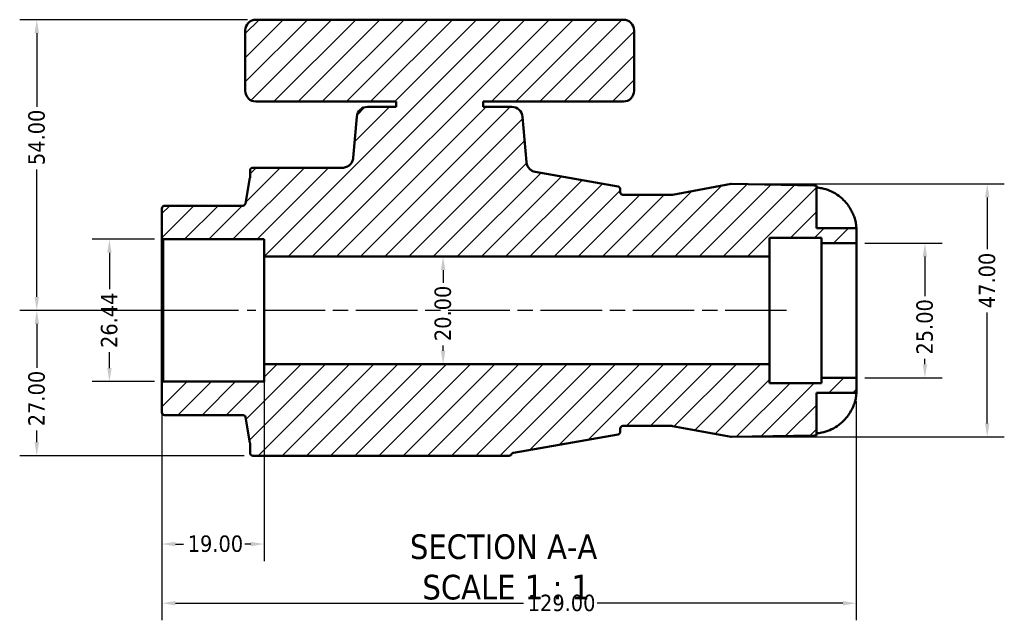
# Model space of a CAD drawing. Header units: millimetres. Extents: x 0 to 948, y -29 to 834.
# Tile 5 of 7: x 255 to 438, y 722 to 834. Entities that reach past the tile are written whole.
import ezdxf

# ---------------------------------------------------------------- set-up
doc = ezdxf.new("R2010")
doc.units = ezdxf.units.MM
doc.linetypes.add('CHAIN', pattern=[0.7087, 0.4724, -0.0591, 0.1181, -0.0591])
for name, color, linetype, lineweight in [('Centerline (ANSI)', 7, 'Continuous', 25), ('Dimension (ANSI)', 7, 'Continuous', 25), ('Hatch (ANSI)', 7, 'Continuous', 18), ('Sketch Geometry (ANSI)', 7, 'Continuous', 25), ('Symbol (ANSI)', 7, 'Continuous', 25), ('Visible (ANSI)', 7, 'Continuous', 50)]:
    doc.layers.add(name, color=color, linetype=linetype, lineweight=lineweight)
doc.styles.add('Label Text (ANSI)', font='tahoma.ttf')
doc.styles.add('Note Text (ANSI)', font='tahoma.ttf')
doc.dimstyles.new('Default - mm (ANSI)', dxfattribs={"dimtxt": 3.048, "dimasz": 2.5, "dimexe": 3.175, "dimexo": 1.6002, "dimgap": 0.8, "dimtad": 0, "dimtoh": 1, "dimrnd": 1e-08, "dimzin": 4, "dimdsep": 46, "dimtxsty": 'Note Text (ANSI)', "dimcen": 0.09, "dimdle": 10, "dimclrd": 256, "dimclre": 256, "dimclrt": 256, "dimadec": 1, "dimazin": 1, "dimtfac": 1, "dimtofl": 0, "dimtmove": 0, "dimatfit": 3, "dimfxl": 1, "dimtolj": 1, "dimtzin": 4, "dimlwd": -1, "dimlwe": -1, "dimarcsym": 0})

# ---------------------------------------------------------------- blocks, each defined once
blk = doc.blocks.new('*D7')
at = {"layer": 'Defpoints', "color": 0, "transparency": 16777216}
for p in [(333.67, 789.81), (333.67, 769.81), (333.67, 769.81)]:
    blk.add_point(p, dxfattribs=at)
at = {"layer": 'Dimension (ANSI)', "transparency": 16777216}
for p, q in [((333.67, 787.31), (333.67, 784.94)), ((333.67, 772.31), (333.67, 773.31))]:
    blk.add_line(p, q, dxfattribs=at)
for points in [[(333.25, 787.31), (334.09, 787.31), (333.67, 789.81)], [(333.25, 772.31), (334.09, 772.31), (333.67, 769.81)]]:
    blk.add_solid(points, dxfattribs=at)
at = {"layer": 'Dimension (ANSI)', "transparency": 16777216, "insert": (332.08, 774.11), "char_height": 3.048, "attachment_point": 1, "rotation": 90, "style": 'Note Text (ANSI)'}
blk.add_mtext('\\A1;20.00', dxfattribs=at)
blk = doc.blocks.new('*D8')
at = {"layer": 'Defpoints', "color": 0, "transparency": 16777216}
for p in [(410.43, 792.31), (410.43, 767.31), (423.17, 767.31)]:
    blk.add_point(p, dxfattribs=at)
at = {"layer": 'Dimension (ANSI)', "transparency": 16777216}
for p, q in [((412.03, 792.31), (426.35, 792.31)), ((423.17, 789.81), (423.17, 782.44)), ((423.17, 769.81), (423.17, 770.81)), ((412.03, 767.31), (426.35, 767.31))]:
    blk.add_line(p, q, dxfattribs=at)
for points in [[(422.75, 789.81), (423.59, 789.81), (423.17, 792.31)], [(422.75, 769.81), (423.59, 769.81), (423.17, 767.31)]]:
    blk.add_solid(points, dxfattribs=at)
at = {"layer": 'Dimension (ANSI)', "transparency": 16777216, "insert": (421.58, 771.61), "char_height": 3.048, "attachment_point": 1, "rotation": 90, "style": 'Note Text (ANSI)'}
blk.add_mtext('\\A1;25.00', dxfattribs=at)
blk = doc.blocks.new('*D9')
at = {"layer": 'Defpoints', "color": 0, "transparency": 16777216}
for p in [(387.21, 803.31), (434.74, 803.31), (387.21, 756.31)]:
    blk.add_point(p, dxfattribs=at)
at = {"layer": 'Dimension (ANSI)', "transparency": 16777216}
for p, q in [((388.81, 803.31), (437.92, 803.31)), ((434.74, 800.81), (434.74, 791.2)), ((434.74, 758.81), (434.74, 779.43)), ((388.81, 756.31), (437.92, 756.31))]:
    blk.add_line(p, q, dxfattribs=at)
for points in [[(434.33, 800.81), (435.16, 800.81), (434.74, 803.31)], [(434.33, 758.81), (435.16, 758.81), (434.74, 756.31)]]:
    blk.add_solid(points, dxfattribs=at)
at = {"layer": 'Dimension (ANSI)', "transparency": 16777216, "insert": (433.16, 780.23), "char_height": 3.048, "attachment_point": 1, "rotation": 90, "style": 'Note Text (ANSI)'}
blk.add_mtext('\\A1;47.00', dxfattribs=at)
blk = doc.blocks.new('*D10')
at = {"layer": 'Defpoints', "color": 0, "transparency": 16777216}
for p in [(258.19, 833.81), (298.91, 833.81), (297.26, 779.81)]:
    blk.add_point(p, dxfattribs=at)
at = {"layer": 'Dimension (ANSI)', "transparency": 16777216}
for p, q in [((297.31, 833.81), (255.02, 833.81)), ((258.19, 831.31), (258.19, 817.61)), ((258.19, 782.31), (258.19, 806.01)), ((295.66, 779.81), (255.02, 779.81))]:
    blk.add_line(p, q, dxfattribs=at)
for points in [[(257.78, 831.31), (258.61, 831.31), (258.19, 833.81)], [(257.78, 782.31), (258.61, 782.31), (258.19, 779.81)]]:
    blk.add_solid(points, dxfattribs=at)
at = {"layer": 'Dimension (ANSI)', "transparency": 16777216, "insert": (256.61, 806.81), "char_height": 3.048, "attachment_point": 1, "rotation": 90, "style": 'Note Text (ANSI)'}
blk.add_mtext('\\A1;54.00', dxfattribs=at)
blk = doc.blocks.new('*D11')
at = {"layer": 'Defpoints', "color": 0, "transparency": 16777216}
for p in [(297.26, 779.81), (258.19, 752.81), (298.31, 752.81)]:
    blk.add_point(p, dxfattribs=at)
at = {"layer": 'Dimension (ANSI)', "transparency": 16777216}
for p, q in [((295.66, 779.81), (255.02, 779.81)), ((258.19, 777.31), (258.19, 769.13)), ((258.19, 755.31), (258.19, 757.5)), ((296.7, 752.81), (255.02, 752.81))]:
    blk.add_line(p, q, dxfattribs=at)
for points in [[(257.78, 777.31), (258.61, 777.31), (258.19, 779.81)], [(257.78, 755.31), (258.61, 755.31), (258.19, 752.81)]]:
    blk.add_solid(points, dxfattribs=at)
at = {"layer": 'Dimension (ANSI)', "transparency": 16777216, "insert": (256.61, 758.3), "char_height": 3.048, "attachment_point": 1, "rotation": 90, "style": 'Note Text (ANSI)'}
blk.add_mtext('\\A1;27.00', dxfattribs=at)
blk = doc.blocks.new('*D12')
at = {"layer": 'Defpoints', "color": 0, "transparency": 16777216}
for p in [(281.68, 793.03), (271.68, 766.59), (281.68, 766.59)]:
    blk.add_point(p, dxfattribs=at)
at = {"layer": 'Dimension (ANSI)', "transparency": 16777216}
for p, q in [((280.08, 793.03), (268.51, 793.03)), ((271.68, 790.53), (271.68, 783.74)), ((271.68, 769.09), (271.68, 772.04)), ((280.08, 766.59), (268.51, 766.59))]:
    blk.add_line(p, q, dxfattribs=at)
for points in [[(271.27, 790.53), (272.1, 790.53), (271.68, 793.03)], [(271.27, 769.09), (272.1, 769.09), (271.68, 766.59)]]:
    blk.add_solid(points, dxfattribs=at)
at = {"layer": 'Dimension (ANSI)', "transparency": 16777216, "insert": (270.1, 772.84), "char_height": 3.048, "attachment_point": 1, "rotation": 90, "style": 'Note Text (ANSI)'}
blk.add_mtext('\\A1;26.44', dxfattribs=at)
blk = doc.blocks.new('*D13')
at = {"layer": 'Defpoints', "color": 0, "transparency": 16777216}
for p in [(410.43, 764.53), (281.43, 760.87), (410.43, 725.42)]:
    blk.add_point(p, dxfattribs=at)
at = {"layer": 'Dimension (ANSI)', "transparency": 16777216}
for p, q in [((410.43, 762.93), (410.43, 722.25)), ((281.43, 759.27), (281.43, 722.25)), ((283.93, 725.42), (348.59, 725.42)), ((407.93, 725.42), (362.27, 725.42))]:
    blk.add_line(p, q, dxfattribs=at)
for points in [[(283.93, 725.84), (283.93, 725.01), (281.43, 725.42)], [(407.93, 725.84), (407.93, 725.01), (410.43, 725.42)]]:
    blk.add_solid(points, dxfattribs=at)
at = {"layer": 'Dimension (ANSI)', "transparency": 16777216, "insert": (349.39, 727.01), "char_height": 3.048, "attachment_point": 1, "style": 'Note Text (ANSI)'}
blk.add_mtext('\\A1;129.00', dxfattribs=at)
blk = doc.blocks.new('*D14')
at = {"layer": 'Defpoints', "color": 0, "transparency": 16777216}
for p in [(300.43, 769.81), (281.43, 766.34), (300.43, 736.42)]:
    blk.add_point(p, dxfattribs=at)
at = {"layer": 'Dimension (ANSI)', "transparency": 16777216}
for p, q in [((300.43, 768.21), (300.43, 733.24)), ((281.43, 764.74), (281.43, 733.24)), ((283.93, 736.42), (285.43, 736.42)), ((297.93, 736.42), (296.82, 736.42))]:
    blk.add_line(p, q, dxfattribs=at)
for points in [[(283.93, 736.84), (283.93, 736), (281.43, 736.42)], [(297.93, 736.84), (297.93, 736), (300.43, 736.42)]]:
    blk.add_solid(points, dxfattribs=at)
at = {"layer": 'Dimension (ANSI)', "transparency": 16777216, "insert": (286.23, 738.01), "char_height": 3.048, "attachment_point": 1, "style": 'Note Text (ANSI)'}
blk.add_mtext('\\A1;19.00', dxfattribs=at)

msp = doc.modelspace()

# ---------------------------------------------------------------- hatches: boundary and pattern name
at = {"layer": 'Hatch (ANSI)'}
h = msp.add_hatch(dxfattribs=at)
h.set_pattern_fill('ANSI31', color=256, scale=25.4, style=0)
h.set_pattern_definition([(45, (0, 0), (-2.245064, 2.245064), [])])
edge = h.paths.add_edge_path()
edge.add_ellipse((387.255, 756.815), major_axis=(0.492, -0.091), ratio=1, start_angle=270, end_angle=281.51393)
edge.add_line((387.264, 756.315), (402.622, 756.583))
edge.add_ellipse((402.483, 764.532), major_axis=(7.949, 0.139), ratio=1, start_angle=270, end_angle=272.82255)
edge.add_line((403.013, 756.6), (403.013, 764.532))
edge.add_line((403.013, 764.532), (410.433, 764.532))
edge.add_line((410.433, 764.532), (410.433, 767.314))
edge.add_line((410.433, 767.314), (403.983, 767.314))
edge.add_line((403.983, 767.314), (403.983, 766.314))
edge.add_line((403.983, 766.314), (394.308, 766.314))
edge.add_line((394.308, 766.314), (394.308, 769.814))
edge.add_line((394.308, 769.814), (300.433, 769.814))
edge.add_line((300.433, 769.814), (300.433, 766.594))
edge.add_line((300.433, 766.594), (281.683, 766.594))
edge.add_line((281.683, 766.594), (281.433, 766.344))
edge.add_line((281.433, 766.344), (281.433, 760.873))
edge.add_ellipse((281.933, 760.873), major_axis=(0, -0.5), ratio=1, start_angle=270, end_angle=360)
edge.add_line((281.933, 760.373), (296.468, 760.373))
edge.add_spline(control_points=[(296.468, 760.373), (296.52, 760.373), (296.571, 760.365), (296.669, 760.333), (296.715, 760.31), (296.811, 760.243), (296.856, 760.195), (296.925, 760.085), (296.949, 760.024), (296.96, 759.959)], knot_values=[-0.0699969, -0.0699969, -0.0699969, -0.0699969, -0.0545307, -0.0545307, -0.0390644, -0.0390644, -0.0195322, -0.0195322, 0, 0, 0, 0], degree=3, periodic=0)
edge.add_line((296.96, 759.959), (297.797, 755.213))
edge.add_ellipse((297.305, 755.126), major_axis=(0.087, -0.492), ratio=1, start_angle=80, end_angle=90, ccw=False)
edge.add_line((297.805, 755.126), (297.805, 753.314))
edge.add_ellipse((298.305, 753.314), major_axis=(0, -0.5), ratio=1, start_angle=270, end_angle=360)
edge.add_line((298.305, 752.814), (345.94, 752.814))
edge.add_ellipse((346.097, 753.064), major_axis=(-0.156, -0.25), ratio=1, start_angle=128.13608, end_angle=360, ccw=False)
edge.add_spline(control_points=[(346.39, 753.096), (346.41, 753.137), (346.436, 753.176), (346.498, 753.245), (346.533, 753.275), (346.627, 753.335), (346.689, 753.358), (346.753, 753.37)], knot_values=[-0.0472888, -0.0472888, -0.0472888, -0.0472888, -0.0334105, -0.0334105, -0.0195322, -0.0195322, 0, 0, 0, 0], degree=3, periodic=0)
edge.add_line((346.753, 753.37), (366.16, 756.792))
edge.add_ellipse((366.073, 757.284), major_axis=(0.492, 0.087), ratio=1, start_angle=270, end_angle=350)
edge.add_line((366.573, 757.284), (366.573, 757.849))
edge.add_ellipse((367.073, 757.849), major_axis=(0, 0.5), ratio=1, start_angle=0, end_angle=90, ccw=False)
edge.add_line((367.073, 758.349), (376.202, 758.349))
edge.add_ellipse((376.202, 757.849), major_axis=(0.5, 0), ratio=1, start_angle=79.48607, end_angle=90, ccw=False)
edge.add_line((376.294, 758.341), (387.164, 756.324))
edge = h.paths.add_edge_path()
edge.add_ellipse((298.913, 831.814), major_axis=(-2, 0), ratio=1, start_angle=270, end_angle=360)
edge.add_line((296.913, 831.814), (296.913, 820.614))
edge.add_ellipse((298.913, 820.614), major_axis=(0, -2), ratio=1, start_angle=270, end_angle=360)
edge.add_line((298.913, 818.614), (324.971, 818.614))
edge.add_line((324.971, 818.614), (324.971, 817.614))
edge.add_line((324.971, 817.614), (319.642, 817.614))
edge.add_ellipse((319.642, 815.614), major_axis=(-2, 0), ratio=1, start_angle=270, end_angle=355)
edge.add_line((317.65, 815.789), (316.981, 808.14))
edge.add_spline(control_points=[(316.981, 808.14), (316.96, 807.906), (316.898, 807.676), (316.698, 807.25), (316.561, 807.056), (316.208, 806.708), (315.988, 806.563), (315.507, 806.365), (315.249, 806.314), (314.988, 806.314)], knot_values=[-0.2975599, -0.2975599, -0.2975599, -0.2975599, -0.2269089, -0.2269089, -0.1562578, -0.1562578, -0.0781289, -0.0781289, 0, 0, 0, 0], degree=3, periodic=0)
edge.add_line((314.988, 806.314), (298.305, 806.314))
edge.add_ellipse((298.305, 805.814), major_axis=(-0.5, 0), ratio=1, start_angle=270, end_angle=360)
edge.add_line((297.805, 805.814), (297.805, 804.503))
edge.add_ellipse((297.305, 804.503), major_axis=(0, -0.5), ratio=1, start_angle=80, end_angle=90, ccw=False)
edge.add_line((297.797, 804.416), (296.96, 799.669))
edge.add_spline(control_points=[(296.96, 799.669), (296.951, 799.619), (296.935, 799.57), (296.887, 799.478), (296.856, 799.437), (296.773, 799.355), (296.718, 799.318), (296.598, 799.269), (296.533, 799.256), (296.468, 799.256)], knot_values=[-0.0699969, -0.0699969, -0.0699969, -0.0699969, -0.0545307, -0.0545307, -0.0390644, -0.0390644, -0.0195322, -0.0195322, 0, 0, 0, 0], degree=3, periodic=0)
edge.add_line((296.468, 799.256), (281.933, 799.256))
edge.add_ellipse((281.933, 798.756), major_axis=(-0.5, 0), ratio=1, start_angle=270, end_angle=360)
edge.add_line((281.433, 798.756), (281.433, 793.285))
edge.add_line((281.433, 793.285), (281.683, 793.035))
edge.add_line((281.683, 793.035), (300.433, 793.035))
edge.add_line((300.433, 793.035), (300.433, 789.814))
edge.add_line((300.433, 789.814), (394.308, 789.814))
edge.add_line((394.308, 789.814), (394.308, 793.314))
edge.add_line((394.308, 793.314), (403.983, 793.314))
edge.add_line((403.983, 793.314), (403.983, 792.314))
edge.add_line((403.983, 792.314), (410.433, 792.314))
edge.add_line((410.433, 792.314), (410.433, 795.097))
edge.add_line((410.433, 795.097), (403.013, 795.097))
edge.add_line((403.013, 795.097), (403.013, 803.029))
edge.add_ellipse((402.483, 795.097), major_axis=(-7.932, 0.53), ratio=1, start_angle=270, end_angle=272.82255)
edge.add_line((402.622, 803.045), (387.264, 803.314))
edge.add_ellipse((387.255, 802.814), major_axis=(-0.5, 0.009), ratio=1, start_angle=270, end_angle=281.51393)
edge.add_line((387.164, 803.305), (376.294, 801.288))
edge.add_ellipse((376.202, 801.779), major_axis=(-0.492, -0.091), ratio=1, start_angle=79.48607, end_angle=90, ccw=False)
edge.add_line((376.202, 801.279), (367.073, 801.279))
edge.add_ellipse((367.073, 801.779), major_axis=(-0.5, 0), ratio=1, start_angle=0, end_angle=90, ccw=False)
edge.add_line((366.573, 801.779), (366.573, 802.345))
edge.add_ellipse((366.073, 802.345), major_axis=(0, 0.5), ratio=1, start_angle=270, end_angle=350)
edge.add_line((366.16, 802.837), (350.801, 805.546))
edge.add_spline(control_points=[(350.801, 805.546), (350.627, 805.576), (350.457, 805.63), (350.137, 805.781), (349.988, 805.877), (349.654, 806.16), (349.491, 806.366), (349.252, 806.829), (349.179, 807.081), (349.156, 807.341)], knot_values=[-0.2624448, -0.2624448, -0.2624448, -0.2624448, -0.2093513, -0.2093513, -0.1562578, -0.1562578, -0.0781289, -0.0781289, 0, 0, 0, 0], degree=3, periodic=0)
edge.add_line((349.156, 807.341), (348.417, 815.789))
edge.add_ellipse((346.425, 815.614), major_axis=(-0.174, 1.992), ratio=1, start_angle=270, end_angle=355)
edge.add_line((346.425, 817.614), (341.096, 817.614))
edge.add_line((341.096, 817.614), (341.096, 818.614))
edge.add_line((341.096, 818.614), (367.153, 818.614))
edge.add_ellipse((367.153, 820.614), major_axis=(2, 0), ratio=1, start_angle=270, end_angle=360)
edge.add_line((369.153, 820.614), (369.153, 831.814))
edge.add_ellipse((367.153, 831.814), major_axis=(0, 2), ratio=1, start_angle=270, end_angle=360)
edge.add_line((367.153, 833.814), (298.913, 833.814))

# ---------------------------------------------------------------- linework, layer by layer
at = {"layer": 'Centerline (ANSI)', "linetype": 'CHAIN', "ltscale": 24.192183}
msp.add_line((397.483, 779.814), (297.258, 779.814), dxfattribs=at)
at = {"layer": 'Sketch Geometry (ANSI)'}
for p, q in [((387.164, 803.305), (387.213, 803.314)), ((387.264, 803.314), (387.213, 803.314)), ((387.164, 756.324), (387.213, 756.314)), ((387.264, 756.315), (387.213, 756.314))]:
    msp.add_line(p, q, dxfattribs=at)
at = {"layer": 'Visible (ANSI)'}
for p, q in [((367.153, 833.814), (298.913, 833.814)), ((296.913, 831.814), (296.913, 820.614)), ((369.153, 820.614), (369.153, 831.814)), ((298.913, 818.614), (324.971, 818.614)), ((324.971, 817.614), (319.642, 817.614)), ((324.971, 818.614), (324.971, 817.614)), ((341.096, 817.614), (341.096, 818.614)), ((341.096, 818.614), (367.153, 818.614)), ((346.425, 817.614), (341.096, 817.614)), ((317.65, 815.789), (316.981, 808.14)), ((349.156, 807.341), (348.417, 815.789)), ((297.805, 805.814), (297.805, 804.503)), ((314.988, 806.314), (298.305, 806.314)), ((366.16, 802.837), (350.801, 805.546)), ((297.797, 804.416), (296.96, 799.669)), ((387.164, 803.305), (376.294, 801.288)), ((402.622, 803.045), (387.264, 803.314)), ((403.013, 795.097), (403.013, 803.029)), ((366.573, 801.779), (366.573, 802.345)), ((376.202, 801.279), (367.073, 801.279)), ((281.433, 798.756), (281.433, 793.285)), ((296.468, 799.256), (281.933, 799.256)), ((410.433, 795.097), (403.013, 795.097)), ((410.433, 792.314), (410.433, 795.097)), ((281.433, 793.285), (281.683, 793.035)), ((281.433, 793.285), (281.433, 766.344)), ((281.683, 793.035), (300.433, 793.035)), ((281.683, 766.594), (281.683, 793.035)), ((300.433, 793.035), (300.433, 789.814)), ((394.308, 789.814), (394.308, 793.314)), ((394.308, 793.314), (403.983, 793.314)), ((403.983, 793.314), (403.983, 792.314)), ((403.983, 792.314), (410.433, 792.314)), ((403.983, 767.314), (403.983, 792.314)), ((410.433, 767.314), (410.433, 792.314)), ((300.433, 789.814), (394.308, 789.814)), ((300.433, 769.814), (300.433, 789.814)), ((394.308, 769.814), (394.308, 789.814)), ((394.308, 769.814), (300.433, 769.814)), ((300.433, 769.814), (300.433, 766.594)), ((394.308, 766.314), (394.308, 769.814)), ((281.683, 766.594), (281.433, 766.344)), ((300.433, 766.594), (281.683, 766.594)), ((410.433, 767.314), (403.983, 767.314)), ((403.983, 767.314), (403.983, 766.314)), ((410.433, 764.532), (410.433, 767.314)), ((281.433, 766.344), (281.433, 760.873)), ((403.983, 766.314), (394.308, 766.314)), ((403.013, 756.6), (403.013, 764.532)), ((403.013, 764.532), (410.433, 764.532)), ((281.933, 760.373), (296.468, 760.373)), ((296.96, 759.959), (297.797, 755.213)), ((366.573, 757.284), (366.573, 757.849)), ((367.073, 758.349), (376.202, 758.349)), ((376.294, 758.341), (387.164, 756.324)), ((346.753, 753.37), (366.16, 756.792)), ((387.264, 756.315), (402.622, 756.583)), ((297.805, 755.126), (297.805, 753.314)), ((298.305, 752.814), (345.94, 752.814))]:
    msp.add_line(p, q, dxfattribs=at)
for centre, radius, start, end in [((298.913, 831.814), 2, 90, 180), ((367.153, 831.814), 2, 0, 90), ((298.913, 820.614), 2, 180, 270), ((367.153, 820.614), 2, 270, 0), ((319.642, 815.614), 2, 90, 175), ((346.425, 815.614), 2, 5, 90), ((298.305, 805.814), 0.5, 90, 180), ((297.305, 804.503), 0.5, 350, 0), ((387.255, 802.814), 0.5, 89, 100.51393), ((402.483, 795.097), 7.95, 86.17745, 89), ((366.073, 802.345), 0.5, 0, 80), ((367.073, 801.779), 0.5, 180, 270), ((376.202, 801.779), 0.5, 270, 280.51393), ((281.933, 798.756), 0.5, 90, 180), ((281.933, 760.873), 0.5, 180, 270), ((366.073, 757.284), 0.5, 280, 0), ((367.073, 757.849), 0.5, 90, 180), ((376.202, 757.849), 0.5, 79.48607, 90), ((387.255, 756.815), 0.5, 259.48607, 271), ((402.483, 764.532), 7.95, 271, 273.82255), ((297.305, 755.126), 0.5, 0, 10), ((298.305, 753.314), 0.5, 180, 270), ((345.94, 753.314), 0.5, 270, 334.06804)]:
    msp.add_arc(centre, radius, start, end, dxfattribs=at)
for points, knots in [([(316.981, 808.14), (316.96, 807.906), (316.898, 807.676), (316.698, 807.25), (316.561, 807.056), (316.208, 806.708), (315.988, 806.563), (315.507, 806.365), (315.249, 806.314), (314.988, 806.314)], [-0.29755995, -0.29755995, -0.29755995, -0.29755995, -0.22690887, -0.22690887, -0.15625779, -0.15625779, -0.07812889, -0.07812889, 0, 0, 0, 0]), ([(350.801, 805.546), (350.627, 805.576), (350.457, 805.63), (350.137, 805.781), (349.988, 805.877), (349.654, 806.16), (349.491, 806.366), (349.252, 806.829), (349.179, 807.081), (349.156, 807.341)], [-0.26244482, -0.26244482, -0.26244482, -0.26244482, -0.2093513, -0.2093513, -0.15625779, -0.15625779, -0.07812889, -0.07812889, 0, 0, 0, 0]), ([(403.013, 802.639), (403.344, 802.616), (403.686, 802.571), (404.543, 802.399), (405.053, 802.238), (405.955, 801.861), (406.431, 801.609), (407.319, 801.01), (407.731, 800.662), (408.36, 800.026), (408.643, 799.694), (408.899, 799.337)], [0.05156904, 0.05156904, 0.05156904, 0.05156904, 0.14610146, 0.14610146, 0.29220292, 0.29220292, 0.43957399, 0.43957399, 0.58694505, 0.58694505, 0.70821998, 0.70821998, 0.70821998, 0.70821998]), ([(296.96, 799.669), (296.951, 799.619), (296.935, 799.57), (296.887, 799.478), (296.856, 799.437), (296.773, 799.355), (296.718, 799.318), (296.598, 799.269), (296.533, 799.256), (296.468, 799.256)], [-0.069996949, -0.069996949, -0.069996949, -0.069996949, -0.054530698, -0.054530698, -0.039064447, -0.039064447, -0.019532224, -0.019532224, 0, 0, 0, 0]), ([(408.899, 799.337), (409.118, 799.03), (409.319, 798.711), (409.629, 798.144), (409.748, 797.901), (409.964, 797.403), (410.056, 797.153), (410.246, 796.556), (410.317, 796.234), (410.412, 795.646), (410.426, 795.408), (410.434, 795.152), (410.433, 795.097), (410.433, 795.097)], [-1.76546926, -1.76546926, -1.76546926, -1.76546926, -1.6727574, -1.6727574, -1.60330302, -1.60330302, -1.52926143, -1.52926143, -1.41831688, -1.41831688, -1.28895574, -1.28895574, -1.1909618, -1.1909618, -1.1909618, -1.1909618]), ([(410.433, 764.532), (410.433, 764.532), (410.433, 764.532), (410.433, 764.528), (410.436, 764.431), (410.414, 764.054), (410.387, 763.764), (410.257, 763.136), (410.179, 762.841), (409.974, 762.25), (409.857, 761.965), (409.544, 761.311), (409.338, 760.946), (409.039, 760.492), (408.97, 760.392), (408.899, 760.292)], [-1.45130561, -1.45130561, -1.45130561, -1.45130561, -1.4475148, -1.4475148, -1.28863155, -1.28863155, -1.11901984, -1.11901984, -0.99764, -0.99764, -0.8928427, -0.8928427, -0.76057382, -0.76057382, -0.72305496, -0.72305496, -0.72305496, -0.72305496]), ([(296.468, 760.373), (296.52, 760.373), (296.571, 760.365), (296.669, 760.333), (296.715, 760.31), (296.811, 760.243), (296.856, 760.195), (296.925, 760.085), (296.949, 760.024), (296.96, 759.959)], [-0.069996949, -0.069996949, -0.069996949, -0.069996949, -0.054530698, -0.054530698, -0.039064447, -0.039064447, -0.019532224, -0.019532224, 0, 0, 0, 0]), ([(408.899, 760.292), (408.643, 759.935), (408.36, 759.603), (407.731, 758.967), (407.319, 758.619), (406.431, 758.02), (405.955, 757.768), (405.053, 757.39), (404.543, 757.23), (403.686, 757.058), (403.344, 757.013), (403.013, 756.99)], [4.13160254, 4.13160254, 4.13160254, 4.13160254, 4.25287747, 4.25287747, 4.40024854, 4.40024854, 4.5476196, 4.5476196, 4.69372106, 4.69372106, 4.78825348, 4.78825348, 4.78825348, 4.78825348]), ([(346.39, 753.096), (346.41, 753.137), (346.436, 753.176), (346.498, 753.245), (346.533, 753.275), (346.627, 753.335), (346.689, 753.358), (346.753, 753.37)], [-0.047288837, -0.047288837, -0.047288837, -0.047288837, -0.03341053, -0.03341053, -0.019532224, -0.019532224, 0, 0, 0, 0])]:
    msp.add_open_spline(points, degree=3, knots=knots, dxfattribs=at)

# ---------------------------------------------------------------- texts
at = {"layer": 'Symbol (ANSI)', "char_height": 4.572, "attachment_point": 7, "style": 'Label Text (ANSI)'}
for s, insert in [('SECTION A-A', (327.511, 733.55)), ('SCALE 1 : 1', (329.83, 726.037))]:
    msp.add_mtext(s, dxfattribs=dict(at, insert=insert))

# ---------------------------------------------------------------- dimensions: what is measured, and where the dimension line sits
at = {"layer": 'Dimension (ANSI)'}
for base, p1, p2, angle, override, picture, middle in [((258.193, 833.814), (297.258, 779.814), (298.913, 833.814), 90, {"dimgap": 0.8, "dimtoh": 0, "dimdec": 2, "dimtol": 0, "dimlim": 0, "dimtp": 0, "dimtm": 0, "dimtdec": 2, "dimatfit": 1}, '*D10', (258.193, 811.814)), ((434.744, 803.314), (387.213, 756.314), (387.213, 803.314), 90, {"dimgap": 0.8, "dimtoh": 0, "dimdec": 2, "dimtol": 0, "dimlim": 0, "dimtp": 0, "dimtm": 0, "dimtdec": 2, "dimatfit": 1}, '*D9', (434.744, 785.314)), ((271.683, 766.594), (281.683, 793.035), (281.683, 766.594), 270, {"dimgap": 0.8, "dimtoh": 0, "dimdec": 2, "dimtol": 0, "dimlim": 0, "dimtp": 0, "dimtm": 0, "dimtdec": 2, "dimatfit": 1}, '*D12', (271.683, 777.889)), ((423.17, 767.314), (410.433, 792.314), (410.433, 767.314), 270, {"dimgap": 0.8, "dimtoh": 0, "dimdec": 2, "dimtol": 0, "dimlim": 0, "dimtp": 0, "dimtm": 0, "dimtdec": 2, "dimatfit": 1}, '*D8', (423.17, 776.624)), ((333.668, 769.814), (333.668, 789.814), (333.668, 769.814), 270, {"dimgap": 0.8, "dimtoh": 0, "dimdec": 2, "dimse1": 1, "dimse2": 1, "dimtol": 0, "dimlim": 0, "dimtp": 0, "dimtm": 0, "dimtdec": 2, "dimatfit": 1}, '*D7', (333.668, 779.124)), ((258.193, 752.814), (297.258, 779.814), (298.305, 752.814), 90, {"dimgap": 0.8, "dimtoh": 0, "dimdec": 2, "dimtol": 0, "dimlim": 0, "dimtp": 0, "dimtm": 0, "dimtdec": 2, "dimatfit": 1}, '*D11', (258.193, 763.314)), ((410.433, 725.423), (281.433, 760.873), (410.433, 764.532), 180, {"dimgap": 0.8, "dimtoh": 0, "dimdec": 2, "dimtol": 0, "dimlim": 0, "dimtp": 0, "dimtm": 0, "dimtdec": 2, "dimatfit": 1}, '*D13', (355.433, 725.423))]:
    dim = msp.add_linear_dim(base=base, p1=p1, p2=p2, angle=angle, dimstyle='Default - mm (ANSI)', override=override, dxfattribs=at)
    dim.commit()
    dim.dimension.update_dxf_attribs({"geometry": picture, "text_midpoint": middle, "dimtype": 160})
dim = msp.add_linear_dim(base=(300.433, 736.419), p1=(281.433, 766.344), p2=(300.433, 769.814), dimstyle='Default - mm (ANSI)', override={"dimgap": 0.8, "dimtoh": 0, "dimdec": 2, "dimtol": 0, "dimlim": 0, "dimtp": 0, "dimtm": 0, "dimtdec": 2, "dimatfit": 1}, dxfattribs=at)
dim.commit()
dim.dimension.update_dxf_attribs({"geometry": '*D14', "text_midpoint": (291.124, 736.419), "dimtype": 160})

doc.saveas('drawing.dxf')
